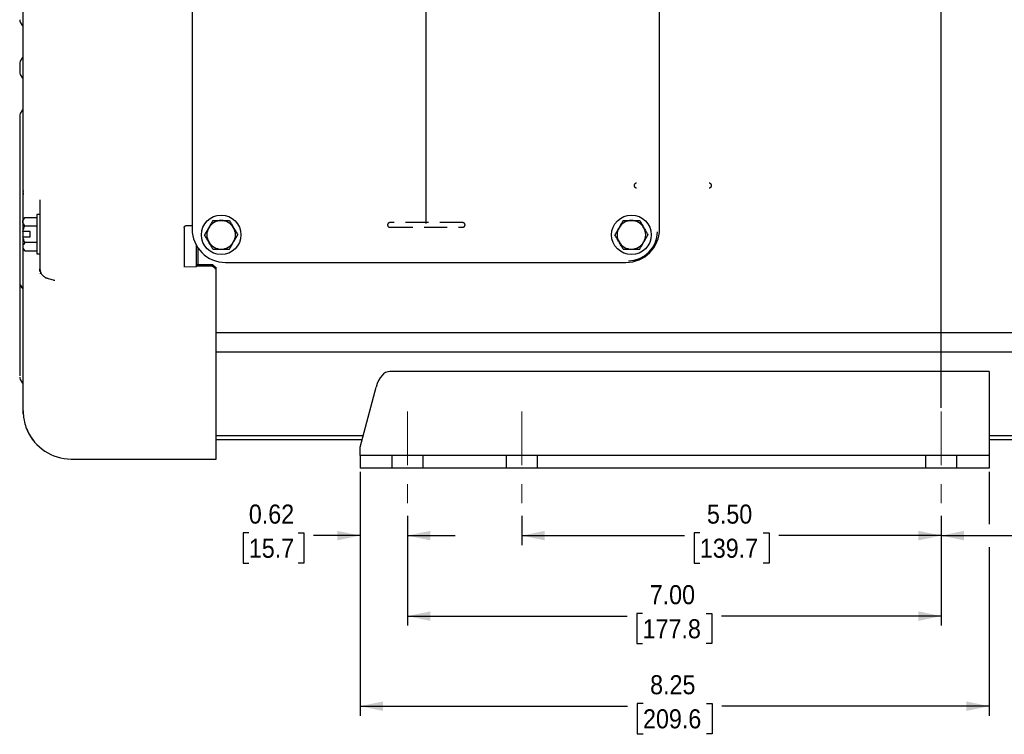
# Model space of a CAD drawing. Header units: inches. Extents: x 1.5 to 80, y 0 to 39.8.
# Tile 1 of 9: x 7 to 19.9, y 21.1 to 30.5. Entities that reach past the tile are written whole.
import ezdxf

# ---------------------------------------------------------------- set-up
doc = ezdxf.new("R2010")
doc.units = ezdxf.units.IN
doc.header["$MEASUREMENT"] = 0
for name, pattern in [('SLD-Center', [1.45, 0.7, -0.25, 0.25, -0.25]), ('SLD-Dashed', [0.45, 0.3, -0.15]), ('SLD-Solid', [0])]:
    doc.linetypes.add(name, pattern=pattern)
doc.layers.add('HIDDEN', color=104, linetype='SLD-Dashed')
doc.layers.add('SLD-0', color=7, linetype='Continuous')
doc.styles.add('SLDTEXTSTYLE0', font='GOTHIC.TTF', dxfattribs={"width": 0.913})
doc.dimstyles.new('SLDDIMSTYLE0', dxfattribs={"dimtxt": 0.25, "dimasz": 0.3, "dimexe": 0, "dimexo": 0.0625, "dimgap": 0.0625, "dimtad": 0, "dimtih": 1, "dimtoh": 1, "dimrnd": 1e-09, "dimzin": 4, "dimdsep": 46, "dimtxsty": 'SLDTEXTSTYLE0', "dimsah": 1, "dimcen": 0.09, "dimadec": 0, "dimazin": 1, "dimtfac": 1, "dimtofl": 0, "dimtmove": 0, "dimatfit": 3, "dimfxl": 0, "dimfrac": 2, "dimtolj": 1, "dimtzin": 12, "dimarcsym": 0})
doc.dimstyles.new('SLDDIMSTYLE1', dxfattribs={"dimtxt": 0.25, "dimasz": 0.3, "dimexe": 0, "dimexo": 0.0625, "dimgap": 0.0625, "dimtad": 0, "dimtih": 1, "dimtoh": 1, "dimrnd": 1e-09, "dimzin": 12, "dimdsep": 46, "dimtxsty": 'SLDTEXTSTYLE0', "dimsah": 1, "dimcen": 0.09, "dimadec": 0, "dimazin": 3, "dimtfac": 1, "dimtofl": 0, "dimtmove": 0, "dimatfit": 3, "dimfxl": 0, "dimfrac": 2, "dimtolj": 1, "dimtzin": 12, "dimarcsym": 0})
doc.dimstyles.new('SLDDIMSTYLE2', dxfattribs={"dimtxt": 0.25, "dimasz": 0.3, "dimexe": 0, "dimexo": 0.0625, "dimgap": 0.0625, "dimtad": 0, "dimtih": 1, "dimtoh": 1, "dimrnd": 1e-09, "dimdsep": 46, "dimtxsty": 'SLDTEXTSTYLE0', "dimsah": 1, "dimcen": 0.09, "dimadec": 0, "dimazin": 2, "dimtfac": 1, "dimtmove": 0, "dimatfit": 0, "dimfxl": 0, "dimfrac": 2, "dimtolj": 1, "dimtzin": 12, "dimarcsym": 0})

# ---------------------------------------------------------------- blocks, each defined once
blk = doc.blocks.new('_D')
at = {"layer": 'SLD-0'}
for p, q in [((12.123, 24.008), (12.123, 22.567)), ((19.123, 24.008), (19.123, 22.567)), ((15.207, 22.728), (15.131, 22.728)), ((15.131, 22.728), (15.131, 22.332)), ((16.038, 22.728), (16.115, 22.728)), ((16.115, 22.728), (16.115, 22.332)), ((12.123, 22.692), (15.004, 22.692)), ((19.123, 22.692), (16.241, 22.692)), ((15.131, 22.332), (15.207, 22.332)), ((16.115, 22.332), (16.038, 22.332))]:
    blk.add_line(p, q, dxfattribs=at)
for points in [[(12.123, 22.692), (12.423, 22.629), (12.423, 22.754)], [(19.123, 22.692), (18.823, 22.754), (18.823, 22.629)]]:
    blk.add_solid(points, dxfattribs=at)
at = {"layer": 'SLD-0', "char_height": 0.25, "attachment_point": 1, "style": 'SLDTEXTSTYLE0'}
for s, insert in [('7.00', (15.3, 23.098)), ('177.8', (15.207, 22.651))]:
    blk.add_mtext(s, dxfattribs=dict(at, insert=insert))
blk = doc.blocks.new('_D_1')
at = {"layer": 'SLD-0'}
for p, q in [((13.623, 24.008), (13.623, 23.623)), ((19.123, 24.008), (19.123, 23.623)), ((15.957, 23.785), (15.881, 23.785)), ((15.881, 23.785), (15.881, 23.388)), ((16.788, 23.785), (16.865, 23.785)), ((16.865, 23.785), (16.865, 23.388)), ((13.623, 23.748), (15.754, 23.748)), ((19.123, 23.748), (16.991, 23.748)), ((15.881, 23.388), (15.957, 23.388)), ((16.865, 23.388), (16.788, 23.388))]:
    blk.add_line(p, q, dxfattribs=at)
for points in [[(13.623, 23.748), (13.923, 23.685), (13.923, 23.81)], [(19.123, 23.748), (18.823, 23.81), (18.823, 23.685)]]:
    blk.add_solid(points, dxfattribs=at)
at = {"layer": 'SLD-0', "char_height": 0.25, "attachment_point": 1, "style": 'SLDTEXTSTYLE0'}
for s, insert in [('5.50', (16.05, 24.155)), ('139.7', (15.957, 23.707))]:
    blk.add_mtext(s, dxfattribs=dict(at, insert=insert))
blk = doc.blocks.new('_D_2')
at = {"layer": 'SLD-0'}
for p, q in [((23.253, 28.642), (23.253, 23.623)), ((19.123, 24.008), (19.123, 23.623)), ((20.772, 23.785), (20.696, 23.785)), ((20.696, 23.785), (20.696, 23.388)), ((21.603, 23.785), (21.68, 23.785)), ((21.68, 23.785), (21.68, 23.388)), ((19.123, 23.748), (20.569, 23.748)), ((23.253, 23.748), (21.806, 23.748)), ((20.696, 23.388), (20.772, 23.388)), ((21.68, 23.388), (21.603, 23.388))]:
    blk.add_line(p, q, dxfattribs=at)
for points in [[(19.123, 23.748), (19.423, 23.685), (19.423, 23.81)], [(23.253, 23.748), (22.953, 23.81), (22.953, 23.685)]]:
    blk.add_solid(points, dxfattribs=at)
at = {"layer": 'SLD-0', "char_height": 0.25, "attachment_point": 1, "style": 'SLDTEXTSTYLE0'}
for s, insert in [('4.13', (20.865, 24.155)), ('104.9', (20.772, 23.707))]:
    blk.add_mtext(s, dxfattribs=dict(at, insert=insert))
blk = doc.blocks.new('_D_3')
at = {"layer": 'SLD-0'}
for p, q in [((11.503, 24.584), (11.503, 23.623)), ((12.123, 24.008), (12.123, 23.623)), ((10.043, 23.785), (9.967, 23.785)), ((9.967, 23.785), (9.967, 23.388)), ((10.69, 23.785), (10.766, 23.785)), ((10.766, 23.785), (10.766, 23.388)), ((11.503, 23.748), (10.892, 23.748)), ((12.123, 23.748), (12.748, 23.748)), ((9.967, 23.388), (10.043, 23.388)), ((10.766, 23.388), (10.69, 23.388))]:
    blk.add_line(p, q, dxfattribs=at)
for points in [[(11.503, 23.748), (11.203, 23.81), (11.203, 23.685)], [(12.123, 23.748), (12.423, 23.685), (12.423, 23.81)]]:
    blk.add_solid(points, dxfattribs=at)
at = {"layer": 'SLD-0', "char_height": 0.25, "attachment_point": 1, "style": 'SLDTEXTSTYLE0'}
for s, insert in [('0.62', (10.043, 24.155)), ('15.7', (10.043, 23.707))]:
    blk.add_mtext(s, dxfattribs=dict(at, insert=insert))
blk = doc.blocks.new('_D_4')
at = {"layer": 'SLD-0'}
for p, q in [((12.37, 27.842), (12.37, 36.646)), ((16.988, 36.557), (16.912, 36.557)), ((16.912, 36.557), (16.912, 36.161)), ((17.819, 36.557), (17.895, 36.557)), ((17.895, 36.557), (17.895, 36.161)), ((19.123, 25.423), (19.123, 36.646)), ((12.37, 36.521), (16.785, 36.521)), ((19.123, 36.521), (18.022, 36.521)), ((16.912, 36.161), (16.988, 36.161)), ((17.895, 36.161), (17.819, 36.161))]:
    blk.add_line(p, q, dxfattribs=at)
for points in [[(12.37, 36.521), (12.67, 36.458), (12.67, 36.583)], [(19.123, 36.521), (18.823, 36.583), (18.823, 36.458)]]:
    blk.add_solid(points, dxfattribs=at)
at = {"layer": 'SLD-0', "char_height": 0.25, "attachment_point": 1, "style": 'SLDTEXTSTYLE0'}
for s, insert in [('6.75', (17.08, 36.928)), ('171.5', (16.988, 36.48))]:
    blk.add_mtext(s, dxfattribs=dict(at, insert=insert))
blk = doc.blocks.new('_D_5')
at = {"layer": 'SLD-0'}
for p, q in [((11.503, 24.584), (11.503, 21.385)), ((19.753, 24.584), (19.753, 23.898)), ((19.753, 23.598), (19.753, 21.385)), ((11.503, 21.51), (15.009, 21.51)), ((15.212, 21.547), (15.136, 21.547)), ((15.136, 21.547), (15.136, 21.15)), ((16.043, 21.547), (16.12, 21.547)), ((16.12, 21.547), (16.12, 21.15)), ((19.753, 21.51), (16.246, 21.51)), ((15.136, 21.15), (15.212, 21.15)), ((16.12, 21.15), (16.043, 21.15))]:
    blk.add_line(p, q, dxfattribs=at)
for points in [[(11.503, 21.51), (11.803, 21.448), (11.803, 21.573)], [(19.753, 21.51), (19.453, 21.573), (19.453, 21.448)]]:
    blk.add_solid(points, dxfattribs=at)
at = {"layer": 'SLD-0', "char_height": 0.25, "attachment_point": 1, "style": 'SLDTEXTSTYLE0'}
for s, insert in [('8.25', (15.305, 21.917)), ('209.6', (15.212, 21.47))]:
    blk.add_mtext(s, dxfattribs=dict(at, insert=insert))

msp = doc.modelspace()

# ---------------------------------------------------------------- linework, layer by layer
at = {"color": 40, "linetype": 'SLD-Center', "lineweight": 18}
for p, q in [((12.1228, 25.3733), (12.1228, 24.0585)), ((13.6228, 25.3733), (13.6228, 24.0585)), ((19.1228, 25.3733), (19.1228, 24.0585))]:
    msp.add_line(p, q, dxfattribs=at)
at = {"layer": 'HIDDEN'}
for p, q in [((12.8476, 27.8524), (11.892, 27.8524)), ((11.892, 27.7924), (12.8476, 27.7924)), ((11.9178, 24.7979), (11.9178, 24.6339)), ((12.3278, 24.6339), (12.3278, 24.7979)), ((13.4178, 24.7979), (13.4178, 24.6339)), ((13.8278, 24.6339), (13.8278, 24.7979)), ((18.9178, 24.7979), (18.9178, 24.6339)), ((19.3278, 24.6339), (19.3278, 24.7979))]:
    msp.add_line(p, q, dxfattribs=at)
for centre, start, end in [((15.1253, 28.3387), 90, 270), ((16.0809, 28.3387), 270, 90), ((11.892, 27.8224), 90, 270), ((12.8476, 27.8224), 270, 90)]:
    msp.add_arc(centre, 0.03, start, end, dxfattribs=at)
at = {"layer": 'SLD-0', "linetype": 'SLD-Solid', "lineweight": 25}
for p, q in [((9.2983, 32.0201), (9.2983, 27.7701)), ((15.4283, 27.7701), (15.4283, 32.0201)), ((7.0378, 29.2365), (7.0378, 27.1612)), ((7.0847, 28.2452), (7.0846, 28.2199)), ((7.0849, 28.2717), (7.0848, 28.2609)), ((7.1068, 27.9176), (7.0778, 27.8886)), ((7.1068, 27.9176), (7.2628, 27.9176)), ((7.3028, 27.9611), (7.2628, 27.9611)), ((7.2628, 27.9611), (7.2628, 27.4411)), ((7.3028, 27.9611), (7.3028, 27.4411)), ((7.0778, 27.8886), (7.0778, 27.8635)), ((7.0778, 27.8635), (7.0778, 27.7356)), ((7.1068, 27.8093), (7.2628, 27.8093)), ((9.1928, 27.79), (9.1928, 27.7684)), ((9.2228, 27.813), (9.2983, 27.813)), ((7.0778, 27.6666), (7.0778, 27.5387)), ((7.1748, 27.7356), (7.081, 27.7356)), ((7.081, 27.6666), (7.1748, 27.6666)), ((7.0828, 27.7011), (7.0828, 27.7373)), ((7.0828, 27.6625), (7.0828, 27.7011)), ((7.1748, 27.6666), (7.1748, 27.7356)), ((9.1928, 27.6904), (9.1928, 27.3077)), ((7.0778, 27.5387), (7.0778, 27.5136)), ((7.0778, 27.5136), (7.1068, 27.4846)), ((7.2628, 27.5928), (7.1068, 27.5928)), ((9.3528, 27.5579), (9.3528, 27.3052)), ((9.3728, 27.5251), (9.3728, 27.3022)), ((7.1068, 27.4846), (7.2628, 27.4846)), ((7.2628, 27.4411), (7.3028, 27.4411)), ((9.1909, 27.2758), (9.3539, 27.2733)), ((9.3528, 27.3022), (9.5678, 27.3022)), ((9.5678, 27.2813), (9.3528, 27.2813)), ((9.5678, 27.3022), (9.5678, 27.2813)), ((9.6128, 27.2419), (9.6128, 27.2628)), ((9.7383, 27.3301), (14.9883, 27.3301)), ((7.3028, 27.2417), (7.3076, 27.2304)), ((7.3808, 27.1259), (7.3865, 27.1257)), ((7.4094, 27.121), (7.4957, 27.099)), ((9.6128, 24.7872), (9.6128, 27.2419)), ((7.0378, 27.1142), (7.0378, 25.8824)), ((7.4847, 27.0999), (7.4985, 27.096)), ((22.4028, 26.4082), (9.6128, 26.4082)), ((9.6128, 26.1582), (22.4028, 26.1582)), ((19.7528, 25.9007), (11.8933, 25.9007)), ((19.7528, 25.9007), (19.7528, 25.6963)), ((11.5028, 24.9076), (11.7114, 25.6963)), ((19.7528, 25.6963), (19.7528, 24.9076)), ((7.0841, 25.3431), (7.0828, 25.3824)), ((9.6128, 25.0592), (11.5429, 25.0592)), ((19.7528, 25.0592), (22.3728, 25.0592)), ((9.6128, 25.0084), (11.5295, 25.0084)), ((19.7528, 25.0084), (22.3728, 25.0084)), ((11.5028, 24.7979), (11.5028, 24.9076)), ((11.5028, 24.7979), (11.5028, 24.6339)), ((12.0028, 24.7979), (11.5028, 24.7979)), ((19.2528, 24.7979), (12.0028, 24.7979)), ((19.7528, 24.7979), (19.2528, 24.7979)), ((19.7528, 24.9076), (19.7528, 24.7979)), ((19.7528, 24.7979), (19.7528, 24.6339)), ((7.9628, 24.7524), (9.6128, 24.7524)), ((9.6128, 24.7524), (9.6128, 24.7872)), ((12.0028, 24.6339), (11.5028, 24.6339)), ((19.2528, 24.6339), (12.0028, 24.6339)), ((19.7528, 24.6339), (19.2528, 24.6339))]:
    msp.add_line(p, q, dxfattribs=at)
for centre in [(9.6798, 27.6924), (15.0598, 27.6924)]:
    msp.add_circle(centre, 0.26, dxfattribs=at)
for centre, radius, start, end in [((7.1128, 30.5117), 0.075, 180, 225.573), ((7.0078, 30.4045), 0.075, 0, 45.573), ((7.1128, 29.939), 0.075, 134.427, 180), ((7.0078, 30.0461), 0.075, 314.427, 360), ((7.1128, 29.8258), 0.075, 180, 225.573), ((7.0078, 29.7186), 0.075, 0, 45.573), ((7.0078, 29.3602), 0.075, 314.427, 0), ((7.1128, 29.2531), 0.075, 134.427, 180), ((9.7383, 27.7701), 0.44, 180, 270), ((9.6798, 27.6924), 0.1875, 150, 210), ((9.6798, 27.6924), 0.1875, 90, 150), ((9.6798, 27.6924), 0.1875, 30, 90), ((9.6798, 27.6924), 0.1875, 330, 30), ((15.0598, 27.6924), 0.1875, 150, 210), ((15.0598, 27.6924), 0.1875, 90, 150), ((14.9883, 27.7701), 0.44, 270, 0), ((15.0598, 27.6924), 0.1875, 30, 90), ((15.0598, 27.6924), 0.1875, 330, 30), ((15.0198, 27.7324), 0.38, 270, 0), ((9.6798, 27.6924), 0.1875, 210, 270), ((9.6798, 27.6924), 0.1875, 270, 330), ((15.0598, 27.6924), 0.1875, 210, 270), ((15.0598, 27.6924), 0.1875, 270, 330), ((7.1128, 27.0645), 0.075, 180, 225.573), ((7.0078, 26.9574), 0.075, 360, 45.573), ((7.1128, 25.8258), 0.075, 180, 225.573), ((7.0078, 25.7186), 0.075, 0, 45.573), ((7.7128, 25.3824), 0.63, 203.4699, 270)]:
    msp.add_arc(centre, radius, start, end, dxfattribs=at)
for centre, major_axis, ratio, start_param, end_param in [((9.2728, 29.8824), (5.2111, -5.2111), 0.2281123, 4.9918836, 5.0003176), ((9.2728, 29.8824), (5.2579, -5.2579), 0.2281123, 4.9913916, 4.9997503), ((11.8933, 25.5467), (0, 0.354), 0.5669941, 0, 1.134464)]:
    msp.add_ellipse(centre, major_axis=major_axis, ratio=ratio, start_param=start_param, end_param=end_param, dxfattribs=at)
for points, knots in [([(7.0828, 29.8824), (7.0828, 29.8968), (7.0828, 29.9257), (7.0828, 29.969), (7.0828, 30.0123), (7.0828, 30.0556), (7.0828, 30.0989), (7.0828, 30.1421), (7.0828, 30.1853), (7.0828, 30.2285), (7.0828, 30.324), (7.0828, 30.4715), (7.0828, 30.6719), (7.0828, 30.8724), (7.0828, 31.0741), (7.0828, 31.2748), (7.0828, 31.5428), (7.0828, 31.8727), (7.0828, 32.2543), (7.0828, 32.6172), (7.0828, 32.9556), (7.0828, 33.2647), (7.0828, 33.5401), (7.0828, 33.7787), (7.0828, 33.9457), (7.0828, 34.0595), (7.0828, 34.1344), (7.0828, 34.1998), (7.0828, 34.255), (7.0828, 34.301), (7.0828, 34.3303), (7.0828, 34.3485), (7.0828, 34.359), (7.0828, 34.3683), (7.0828, 34.3762), (7.0828, 34.3804), (7.0828, 34.3825)], [0, 0, 0, 0, 0.0064224, 0.0128428, 0.0192618, 0.0256799, 0.0320979, 0.0385162, 0.0449355, 0.0513564, 0.0577794, 0.0875472, 0.117318, 0.1478856, 0.1784563, 0.2097239, 0.2409946, 0.3046819, 0.3692726, 0.43448, 0.5000002, 0.5655204, 0.6307279, 0.6953186, 0.7590059, 0.7902736, 0.8215442, 0.8521119, 0.8826825, 0.9124503, 0.9422211, 0.9537799, 0.9653337, 0.976886, 0.9884403, 1, 1, 1, 1]), ([(7.0378, 29.939), (7.0378, 29.939), (7.0378, 29.933), (7.0378, 29.9118), (7.0378, 29.8974), (7.0378, 29.8824)], [0, 0, 0, 0, 0.5, 0.5, 1, 1, 1, 1]), ([(7.0378, 29.8824), (7.0378, 29.8674), (7.0378, 29.853), (7.0378, 29.8317), (7.0378, 29.8258), (7.0378, 29.8258)], [0, 0, 0, 0, 0.5, 0.5, 1, 1, 1, 1]), ([(7.0828, 28.2379), (7.0828, 28.251), (7.0828, 28.2771), (7.0828, 28.3164), (7.0828, 28.3559), (7.0828, 28.3954), (7.0828, 28.4351), (7.0828, 28.4749), (7.0828, 28.5149), (7.0828, 28.555), (7.0828, 28.5952), (7.0828, 28.6895), (7.0828, 28.8391), (7.0828, 29.0453), (7.0828, 29.2535), (7.0828, 29.4209), (7.0828, 29.5468), (7.0828, 29.6306), (7.0828, 29.7144), (7.0828, 29.7984), (7.0828, 29.8544), (7.0828, 29.8824)], [0, 0, 0, 0, 0.0249585, 0.0499087, 0.0748526, 0.0997924, 0.1247303, 0.1496685, 0.1746091, 0.1995543, 0.2245062, 0.249467, 0.3747278, 0.5000013, 0.6252621, 0.7505357, 0.8004438, 0.850327, 0.9002026, 0.9500878, 1, 1, 1, 1]), ([(7.0378, 29.2474), (7.0378, 29.247), (7.0378, 29.2449), (7.0378, 29.2403), (7.0378, 29.2365)], [0, 0, 0, 0, 0.1686582, 1, 1, 1, 1]), ([(7.0828, 27.8936), (7.0828, 27.9327), (7.0828, 28.0233), (7.0828, 28.1442), (7.0828, 28.207), (7.0828, 28.2379)], [0, 0, 0, 0, 0.2788801, 0.6453662, 1, 1, 1, 1]), ([(7.3028, 28.1531), (7.3028, 28.136), (7.3028, 28.1192), (7.3028, 28.0864), (7.3028, 28.0706), (7.3028, 28.0252), (7.3028, 27.9973), (7.3028, 27.9719)], [0, 0, 0, 0, 0.25, 0.25, 0.5, 0.5, 1, 1, 1, 1]), ([(7.0778, 27.8635), (7.0778, 27.873), (7.0808, 27.8822), (7.0885, 27.8958), (7.0916, 27.9003), (7.0987, 27.9091), (7.1026, 27.9134), (7.1068, 27.9176)], [0, 0, 0, 0, 0.5, 0.5, 0.75, 0.75, 1, 1, 1, 1]), ([(7.1068, 27.8093), (7.0984, 27.8178), (7.0911, 27.8265), (7.0834, 27.84), (7.0814, 27.8445), (7.0786, 27.8539), (7.0778, 27.8587), (7.0778, 27.8635)], [0, 0, 0, 0, 0.5, 0.5, 0.75, 0.75, 1, 1, 1, 1]), ([(9.1928, 27.7684), (9.1928, 27.7677), (9.1928, 27.7662), (9.1928, 27.7635), (9.1928, 27.7606), (9.1928, 27.7574), (9.1928, 27.754), (9.1928, 27.7504), (9.1928, 27.7467), (9.1928, 27.7429), (9.1928, 27.7391), (9.1928, 27.7336), (9.1928, 27.7261), (9.1928, 27.7166), (9.1928, 27.7073), (9.1928, 27.6985), (9.1928, 27.6931), (9.1928, 27.6904)], [0, 0, 0, 0, 0.053154, 0.1062303, 0.1589792, 0.2111545, 0.2625189, 0.3128495, 0.3619418, 0.4096133, 0.455705, 0.5000834, 0.6049522, 0.7085224, 0.8095553, 0.9069909, 1, 1, 1, 1]), ([(9.1937, 27.7899), (9.1939, 27.7914), (9.1945, 27.7961), (9.1991, 27.8029), (9.2066, 27.8092), (9.2151, 27.8125), (9.2206, 27.8128), (9.2228, 27.813)], [0, 0, 0, 0, 0.1196402, 0.3608197, 0.6018924, 0.8426638, 1, 1, 1, 1]), ([(9.5175, 27.7861), (9.5079, 27.7697), (9.4987, 27.7537), (9.4851, 27.7301), (9.4806, 27.7224), (9.4719, 27.7072), (9.4676, 27.6997), (9.4633, 27.6924)], [0, 0, 0, 0, 0.5, 0.5, 0.75, 0.75, 1, 1, 1, 1]), ([(9.5716, 27.8799), (9.5631, 27.8652), (9.5544, 27.8502), (9.5409, 27.8268), (9.5364, 27.8189), (9.527, 27.8027), (9.5222, 27.7944), (9.5175, 27.7861)], [0, 0, 0, 0, 0.5, 0.5, 0.75, 0.75, 1, 1, 1, 1]), ([(9.5716, 27.8799), (9.5885, 27.8799), (9.6059, 27.8799), (9.6329, 27.8799), (9.642, 27.8799), (9.6607, 27.8799), (9.6703, 27.8799), (9.6798, 27.8799)], [0, 0, 0, 0, 0.5, 0.5, 0.75, 0.75, 1, 1, 1, 1]), ([(9.6798, 27.8799), (9.6988, 27.8799), (9.7173, 27.8799), (9.7445, 27.8799), (9.7535, 27.8799), (9.771, 27.8799), (9.7796, 27.8799), (9.7881, 27.8799)], [0, 0, 0, 0, 0.5, 0.5, 0.75, 0.75, 1, 1, 1, 1]), ([(9.7881, 27.8799), (9.7966, 27.8652), (9.8052, 27.8502), (9.8187, 27.8268), (9.8233, 27.8189), (9.8326, 27.8027), (9.8374, 27.7944), (9.8422, 27.7861)], [0, 0, 0, 0, 0.5, 0.5, 0.75, 0.75, 1, 1, 1, 1]), ([(9.8422, 27.7861), (9.8517, 27.7697), (9.861, 27.7537), (9.8746, 27.7301), (9.879, 27.7224), (9.8878, 27.7072), (9.8921, 27.6997), (9.8963, 27.6924)], [0, 0, 0, 0, 0.5, 0.5, 0.75, 0.75, 1, 1, 1, 1]), ([(14.8975, 27.7861), (14.8879, 27.7697), (14.8787, 27.7537), (14.8651, 27.7301), (14.8606, 27.7224), (14.8519, 27.7072), (14.8476, 27.6997), (14.8433, 27.6924)], [0, 0, 0, 0, 0.5, 0.5, 0.75, 0.75, 1, 1, 1, 1]), ([(14.9516, 27.8799), (14.9431, 27.8652), (14.9344, 27.8502), (14.9209, 27.8268), (14.9164, 27.8189), (14.907, 27.8027), (14.9022, 27.7944), (14.8975, 27.7861)], [0, 0, 0, 0, 0.5, 0.5, 0.75, 0.75, 1, 1, 1, 1]), ([(14.9516, 27.8799), (14.9685, 27.8799), (14.9859, 27.8799), (15.0129, 27.8799), (15.022, 27.8799), (15.0407, 27.8799), (15.0503, 27.8799), (15.0598, 27.8799)], [0, 0, 0, 0, 0.5, 0.5, 0.75, 0.75, 1, 1, 1, 1]), ([(15.0598, 27.8799), (15.0788, 27.8799), (15.0973, 27.8799), (15.1245, 27.8799), (15.1335, 27.8799), (15.151, 27.8799), (15.1596, 27.8799), (15.1681, 27.8799)], [0, 0, 0, 0, 0.5, 0.5, 0.75, 0.75, 1, 1, 1, 1]), ([(15.1681, 27.8799), (15.1766, 27.8652), (15.1852, 27.8502), (15.1987, 27.8268), (15.2033, 27.8189), (15.2126, 27.8027), (15.2174, 27.7944), (15.2222, 27.7861)], [0, 0, 0, 0, 0.5, 0.5, 0.75, 0.75, 1, 1, 1, 1]), ([(15.2222, 27.7861), (15.2317, 27.7697), (15.241, 27.7537), (15.2546, 27.7301), (15.259, 27.7224), (15.2678, 27.7072), (15.2721, 27.6997), (15.2763, 27.6924)], [0, 0, 0, 0, 0.5, 0.5, 0.75, 0.75, 1, 1, 1, 1]), ([(9.5175, 27.5986), (9.5079, 27.6151), (9.4987, 27.6311), (9.4851, 27.6546), (9.4806, 27.6624), (9.4719, 27.6776), (9.4676, 27.6851), (9.4633, 27.6924)], [0, 0, 0, 0, 0.5, 0.5, 0.75, 0.75, 1, 1, 1, 1]), ([(9.8422, 27.5986), (9.8517, 27.6151), (9.861, 27.6311), (9.8746, 27.6546), (9.879, 27.6624), (9.8878, 27.6776), (9.8921, 27.6851), (9.8963, 27.6924)], [0, 0, 0, 0, 0.5, 0.5, 0.75, 0.75, 1, 1, 1, 1]), ([(14.8975, 27.5986), (14.8879, 27.6151), (14.8787, 27.6311), (14.8651, 27.6546), (14.8606, 27.6624), (14.8519, 27.6776), (14.8476, 27.6851), (14.8433, 27.6924)], [0, 0, 0, 0, 0.5, 0.5, 0.75, 0.75, 1, 1, 1, 1]), ([(15.2222, 27.5986), (15.2317, 27.6151), (15.241, 27.6311), (15.2546, 27.6546), (15.259, 27.6624), (15.2678, 27.6776), (15.2721, 27.6851), (15.2763, 27.6924)], [0, 0, 0, 0, 0.5, 0.5, 0.75, 0.75, 1, 1, 1, 1]), ([(7.1068, 27.5928), (7.0984, 27.5843), (7.0911, 27.5757), (7.0834, 27.5622), (7.0814, 27.5576), (7.0786, 27.5483), (7.0778, 27.5435), (7.0778, 27.5387)], [0, 0, 0, 0, 0.5, 0.5, 0.75, 0.75, 1, 1, 1, 1]), ([(7.0778, 27.5387), (7.0778, 27.5292), (7.0808, 27.5199), (7.0885, 27.5064), (7.0916, 27.5019), (7.0987, 27.4931), (7.1026, 27.4888), (7.1068, 27.4846)], [0, 0, 0, 0, 0.5, 0.5, 0.75, 0.75, 1, 1, 1, 1]), ([(7.0828, 25.3824), (7.0828, 25.3941), (7.0828, 25.4176), (7.0828, 25.4887), (7.0828, 25.5872), (7.0828, 25.7155), (7.0828, 25.8727), (7.0828, 26.0575), (7.0828, 26.2682), (7.0828, 26.5028), (7.0828, 26.758), (7.0828, 27.0318), (7.0828, 27.2808), (7.0828, 27.4443), (7.0828, 27.5056)], [0, 0, 0, 0, 0.08384251, 0.16865768, 0.25438759, 0.34140372, 0.42879542, 0.51648909, 0.60416951, 0.69156131, 0.77859059, 0.86430736, 0.94912908, 1, 1, 1, 1]), ([(9.5716, 27.5049), (9.5631, 27.5196), (9.5544, 27.5346), (9.5409, 27.5579), (9.5364, 27.5659), (9.527, 27.582), (9.5222, 27.5903), (9.5175, 27.5986)], [0, 0, 0, 0, 0.5, 0.5, 0.75, 0.75, 1, 1, 1, 1]), ([(9.5716, 27.5049), (9.5885, 27.5049), (9.6059, 27.5049), (9.6329, 27.5049), (9.642, 27.5049), (9.6607, 27.5049), (9.6703, 27.5049), (9.6798, 27.5049)], [0, 0, 0, 0, 0.5, 0.5, 0.75, 0.75, 1, 1, 1, 1]), ([(9.6798, 27.5049), (9.6988, 27.5049), (9.7173, 27.5049), (9.7445, 27.5049), (9.7535, 27.5049), (9.771, 27.5049), (9.7796, 27.5049), (9.7881, 27.5049)], [0, 0, 0, 0, 0.5, 0.5, 0.75, 0.75, 1, 1, 1, 1]), ([(9.7881, 27.5049), (9.7966, 27.5196), (9.8052, 27.5346), (9.8187, 27.5579), (9.8233, 27.5659), (9.8326, 27.582), (9.8374, 27.5903), (9.8422, 27.5986)], [0, 0, 0, 0, 0.5, 0.5, 0.75, 0.75, 1, 1, 1, 1]), ([(14.9516, 27.5049), (14.9431, 27.5196), (14.9344, 27.5346), (14.9209, 27.5579), (14.9164, 27.5659), (14.907, 27.582), (14.9022, 27.5903), (14.8975, 27.5986)], [0, 0, 0, 0, 0.5, 0.5, 0.75, 0.75, 1, 1, 1, 1]), ([(14.9516, 27.5049), (14.9685, 27.5049), (14.9859, 27.5049), (15.0129, 27.5049), (15.022, 27.5049), (15.0407, 27.5049), (15.0503, 27.5049), (15.0598, 27.5049)], [0, 0, 0, 0, 0.5, 0.5, 0.75, 0.75, 1, 1, 1, 1]), ([(15.0598, 27.5049), (15.0788, 27.5049), (15.0973, 27.5049), (15.1245, 27.5049), (15.1335, 27.5049), (15.151, 27.5049), (15.1596, 27.5049), (15.1681, 27.5049)], [0, 0, 0, 0, 0.5, 0.5, 0.75, 0.75, 1, 1, 1, 1]), ([(15.1681, 27.5049), (15.1766, 27.5196), (15.1852, 27.5346), (15.1987, 27.5579), (15.2033, 27.5659), (15.2126, 27.582), (15.2174, 27.5903), (15.2222, 27.5986)], [0, 0, 0, 0, 0.5, 0.5, 0.75, 0.75, 1, 1, 1, 1]), ([(7.3028, 27.2132), (7.3028, 27.2146), (7.3028, 27.2176), (7.3028, 27.2216), (7.3028, 27.2253), (7.3028, 27.2287), (7.3028, 27.2317), (7.3028, 27.2345), (7.3028, 27.2369), (7.3028, 27.239), (7.3028, 27.2414), (7.3028, 27.2437), (7.3028, 27.2447), (7.3028, 27.2442), (7.3028, 27.2426), (7.3028, 27.2417)], [0, 0, 0, 0, 0.0537486, 0.1077625, 0.1620962, 0.2168033, 0.2719361, 0.3275459, 0.3836827, 0.4403951, 0.49773, 0.622622, 0.7476559, 0.8732961, 1, 1, 1, 1]), ([(9.1928, 27.3077), (9.1928, 27.3016), (9.1928, 27.2889), (9.1928, 27.2774), (9.1928, 27.2765), (9.1928, 27.2761)], [0, 0, 0, 0, 0.3341066, 0.6941144, 1, 1, 1, 1]), ([(9.3528, 27.3052), (9.3528, 27.2989), (9.3528, 27.2862), (9.3528, 27.2749), (9.3528, 27.2741), (9.3528, 27.2738)], [0, 0, 0, 0, 0.347541, 0.6948529, 1, 1, 1, 1]), ([(7.3051, 27.2303), (7.3063, 27.2224), (7.3087, 27.2064), (7.3219, 27.1774), (7.3464, 27.1494), (7.3763, 27.1322), (7.3974, 27.1243), (7.4056, 27.122), (7.4094, 27.121)], [0, 0, 0, 0, 0.1467278, 0.2965774, 0.5816222, 0.8217786, 0.9192243, 1, 1, 1, 1]), ([(7.3088, 27.1883), (7.3079, 27.189), (7.306, 27.1902), (7.3056, 27.1843), (7.3055, 27.1815)], [0, 0, 0, 0, 0.53379924, 1, 1, 1, 1]), ([(7.0378, 25.8824), (7.0378, 25.8752), (7.0378, 25.8642), (7.0378, 25.8512), (7.0378, 25.8443), (7.0378, 25.8415), (7.0378, 25.8412)], [0, 0, 0, 0, 0.4592421, 0.7088828, 0.95898, 1, 1, 1, 1]), ([(7.0828, 25.3824), (7.0828, 25.3806), (7.0828, 25.3771), (7.083, 25.3713), (7.0831, 25.3651), (7.0835, 25.3586), (7.0839, 25.3517), (7.0843, 25.3467), (7.0845, 25.3443)], [0, 0, 0, 0, 0.1641366, 0.3291826, 0.4952161, 0.6623137, 0.8305505, 1, 1, 1, 1]), ([(7.0845, 25.3443), (7.0872, 25.316), (7.0928, 25.2576), (7.1182, 25.168), (7.158, 25.0765), (7.1979, 25.0206), (7.2183, 24.9921)], [0, 0, 0, 0, 0.2277982, 0.4716932, 0.7300287, 1, 1, 1, 1]), ([(7.7128, 24.7524), (7.7128, 24.7524), (7.7131, 24.7524), (7.7166, 24.7524), (7.7183, 24.7524), (7.7234, 24.7524), (7.7268, 24.7524), (7.7363, 24.7524), (7.7424, 24.7524), (7.7549, 24.7524), (7.7596, 24.7524), (7.7704, 24.7524), (7.7765, 24.7524), (7.7907, 24.7524), (7.7988, 24.7524), (7.8178, 24.7524), (7.8288, 24.7524), (7.8486, 24.7524), (7.8558, 24.7524), (7.8718, 24.7524), (7.8806, 24.7524), (7.8954, 24.7524), (7.9007, 24.7524), (7.9117, 24.7524), (7.9175, 24.7524), (7.9297, 24.7524), (7.9362, 24.7524), (7.9493, 24.7524), (7.956, 24.7524), (7.9628, 24.7524)], [0, 0, 0, 0, 0.25, 0.25, 0.375, 0.375, 0.5, 0.5, 0.625, 0.625, 0.6875, 0.6875, 0.75, 0.75, 0.8125, 0.8125, 0.875, 0.875, 0.90625, 0.90625, 0.9375, 0.9375, 0.953125, 0.953125, 0.96875, 0.96875, 0.984375, 0.984375, 1, 1, 1, 1])]:
    msp.add_open_spline(points, degree=3, knots=knots, dxfattribs=at)
for points in [[(7.3028, 27.9719), (7.3028, 27.7198), (7.3028, 27.4757), (7.3028, 27.2417)], [(7.081, 27.7356), (7.0857, 27.7615), (7.0951, 27.7858), (7.1068, 27.8093)], [(7.0778, 27.7356), (7.0789, 27.7356), (7.0799, 27.7356), (7.081, 27.7356)], [(7.081, 27.6666), (7.0799, 27.6666), (7.0789, 27.6666), (7.0778, 27.6666)], [(7.1068, 27.5928), (7.0951, 27.6163), (7.0857, 27.6406), (7.081, 27.6666)], [(7.0378, 27.1612), (7.0378, 27.1506), (7.0378, 27.1361), (7.0378, 27.1211)]]:
    msp.add_open_spline(points, degree=3, dxfattribs=at)

# ---------------------------------------------------------------- dimensions: what is measured, and where the dimension line sits
at = {"layer": 'SLD-0'}
for base, p1, p2, dimstyle, picture, middle in [((19.1228, 36.5207), (12.3698, 27.7924), (19.1228, 25.3733), 'SLDDIMSTYLE1', '_D_4', (17.4035, 36.5207)), ((19.1228, 23.7477), (23.2528, 28.6924), (19.1228, 24.0585), 'SLDDIMSTYLE1', '_D_2', (21.1878, 23.7477)), ((12.1228, 23.7477), (11.5028, 24.6339), (12.1228, 24.0585), 'SLDDIMSTYLE2', '_D_3', (10.3663, 23.7477)), ((19.7528, 21.5105), (11.5028, 24.6339), (19.7528, 24.6339), 'SLDDIMSTYLE1', '_D_5', (15.6278, 21.5105)), ((19.1228, 23.7477), (13.6228, 24.0585), (19.1228, 24.0585), 'SLDDIMSTYLE0', '_D_1', (16.3728, 23.7477)), ((19.1228, 22.6916), (12.1228, 24.0585), (19.1228, 24.0585), 'SLDDIMSTYLE0', '_D', (15.6228, 22.6916))]:
    dim = msp.add_linear_dim(base=base, p1=p1, p2=p2, dimstyle=dimstyle, dxfattribs=at)
    dim.commit()
    dim.dimension.update_dxf_attribs({"geometry": picture, "text_midpoint": middle, "dimtype": 160})

doc.saveas('drawing.dxf')
